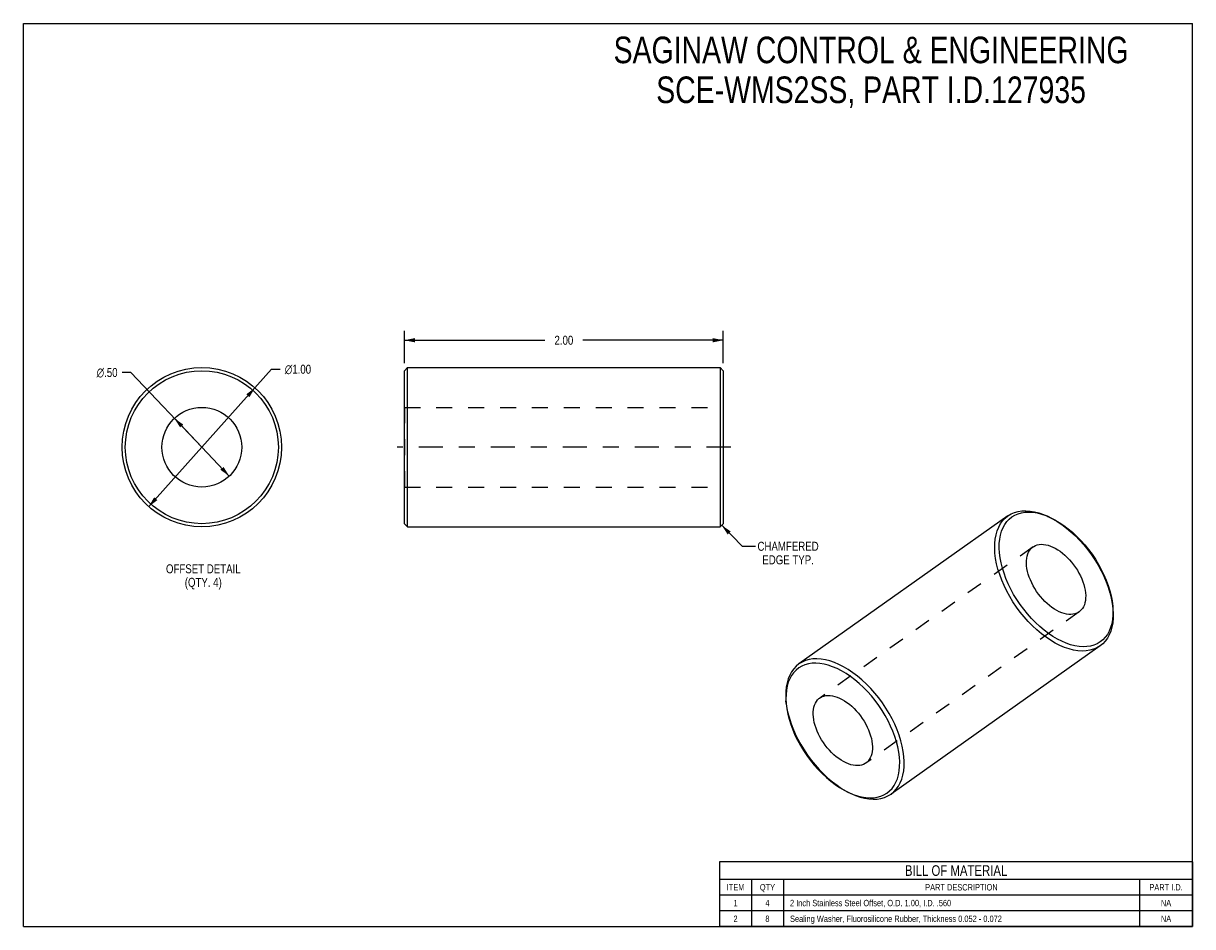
# Model space of a CAD drawing. Header units: inches. Extents: x 0 to 7.33, y 0 to 5.67.
import ezdxf

# ---------------------------------------------------------------- set-up
doc = ezdxf.new("R2010")
doc.units = ezdxf.units.IN
doc.header["$LTSCALE"] = 0.403333
doc.header["$MEASUREMENT"] = 0
doc.linetypes.add('CENTER', pattern=[0.6, 0.375, -0.075, 0.075, -0.075])
doc.linetypes.add('HIDDEN', pattern=[0.2, 0.1, -0.1])
doc.layers.get('0').update_dxf_attribs({"linetype": 'CONTINUOUS'})
doc.layers.add('02___PRT_ALL_AXES', color=7, linetype='CONTINUOUS')
doc.layers.add('DEFAULT_2', color=8, linetype='HIDDEN')
doc.styles.get("Standard").update_dxf_attribs({"font": 'txt', "width": 0.8})
doc.styles.add('TEXTSTYLE_1', font='gdt', dxfattribs={"width": 0.8})
doc.dimstyles.new('DIMSTYLE_1', dxfattribs={"dimtxt": 0.056667, "dimasz": 0.066667, "dimexe": 0.09, "dimexo": 0.07, "dimgap": 0.09, "dimtad": 0, "dimtih": 1, "dimtoh": 1, "dimzin": 4, "dimdsep": 46, "dimtxsty": 'Standard', "dimblk": '_FILLED', "dimblk1": '_FILLED', "dimblk2": '_FILLED', "dimcen": 0.09, "dimadec": 0, "dimazin": 0, "dimtfac": 1, "dimtofl": 0, "dimtmove": 0, "dimatfit": 3, "dimldrblk": '_FILLED', "dimfxl": 0, "dimtolj": 1, "dimtzin": 4, "dimarcsym": 0})
doc.dimstyles.new('DIMSTYLE_2', dxfattribs={"dimtxt": 0.056667, "dimasz": 0.066667, "dimexe": 0.09, "dimexo": 0.07, "dimgap": 0.0425, "dimtad": 0, "dimtih": 1, "dimtoh": 1, "dimzin": 4, "dimdsep": 46, "dimtxsty": 'Standard', "dimblk": '_FILLED', "dimblk1": '_FILLED', "dimblk2": '_FILLED', "dimcen": 0.09, "dimadec": 0, "dimazin": 0, "dimtfac": 1, "dimtofl": 0, "dimtmove": 0, "dimatfit": 3, "dimldrblk": '_FILLED', "dimfxl": 0, "dimtolj": 1, "dimtzin": 4, "dimarcsym": 0})
doc.dimstyles.get("Standard").update_dxf_attribs({"dimtxt": 0.056667, "dimasz": 0.066667, "dimexe": 0.09, "dimexo": 0.07, "dimgap": 0.09, "dimtad": 0, "dimtih": 1, "dimtoh": 1, "dimzin": 4, "dimdsep": 46, "dimtxsty": 'Standard', "dimblk": '_FILLED', "dimblk1": '_FILLED', "dimblk2": '_FILLED', "dimcen": 0.09, "dimadec": 0, "dimazin": 0, "dimtp": 0.01, "dimtm": 0.01, "dimtfac": 1, "dimtofl": 0, "dimtmove": 0, "dimatfit": 3, "dimldrblk": '_FILLED', "dimfxl": 0, "dimtolj": 1, "dimtzin": 4, "dimarcsym": 0})

# ---------------------------------------------------------------- blocks, each defined once
blk = doc.blocks.new('_FILLED')
at = {"color": 0, "linetype": 'ByBlock'}
blk.add_solid([(0, 0), (-1, 0.2), (-1, -0.2)], dxfattribs=at)
blk = doc.blocks.new('*D1')
at = {"color": 2, "linetype": 'Continuous'}
for p, q in [((1.1192, 3.0078), (1.5562, 3.4968)), ((1.5562, 3.4968), (1.6112, 3.4968)), ((1.4524, 3.3806), (1.1192, 3.0078)), ((0.786, 2.635), (1.1192, 3.0078))]:
    blk.add_line(p, q, dxfattribs=at)
at = {"color": 2, "linetype": 'Continuous', "xscale": 0.0666666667, "yscale": 0.0666666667, "zscale": 0.0666666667}
for p, rotation in [((1.4524, 3.3806), 48.2148647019), ((0.786, 2.635), 228.2148647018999)]:
    blk.add_blockref('_FILLED', p, dxfattribs=dict(at, rotation=rotation))
at = {"color": 2, "linetype": 'Continuous', "insert": (1.6395, 3.5252), "char_height": 0.056667, "width": 0.256889, "attachment_point": 1, "line_spacing_factor": 0.9, "style": 'TEXTSTYLE_1'}
blk.add_mtext('{\\Fgdt;n}\\Ftxt;1.00', dxfattribs=at)
blk = doc.blocks.new('*D2')
at = {"color": 2, "linetype": 'Continuous'}
for p, q in [((0.6739, 3.4762), (0.6189, 3.4762)), ((1.1192, 3.0078), (0.6739, 3.4762)), ((0.9469, 3.189), (1.1192, 3.0078)), ((1.2914, 2.8266), (1.1192, 3.0078))]:
    blk.add_line(p, q, dxfattribs=at)
at = {"color": 2, "linetype": 'Continuous', "xscale": 0.0666666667, "yscale": 0.0666666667, "zscale": 0.0666666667}
for p, rotation in [((0.9469, 3.189), 133.5493559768), ((1.2914, 2.8266), 313.5493559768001)]:
    blk.add_blockref('_FILLED', p, dxfattribs=dict(at, rotation=rotation))
at = {"color": 2, "linetype": 'Continuous', "insert": (0.5906, 3.5046), "char_height": 0.056667, "width": 0.211556, "attachment_point": 3, "line_spacing_factor": 0.9, "style": 'TEXTSTYLE_1'}
blk.add_mtext('{\\Fgdt;n}\\Ftxt;.50', dxfattribs=at)
blk = doc.blocks.new('*D3')
at = {"color": 2, "linetype": 'Continuous'}
for p, q in [((2.3899, 3.5345), (2.3899, 3.7388)), ((2.3899, 3.6788), (3.2709, 3.6788)), ((4.3899, 3.6788), (3.5089, 3.6788)), ((4.3899, 3.5345), (4.3899, 3.7388))]:
    blk.add_line(p, q, dxfattribs=at)
at = {"color": 2, "linetype": 'Continuous', "xscale": 0.0666666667, "yscale": 0.0666666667, "zscale": 0.0666666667, "rotation": 180}
blk.add_blockref('_FILLED', (2.3899, 3.6788), dxfattribs=at)
at = {"color": 2, "linetype": 'Continuous', "xscale": 0.0666666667, "yscale": 0.0666666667, "zscale": 0.0666666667}
blk.add_blockref('_FILLED', (4.3899, 3.6788), dxfattribs=at)
at = {"color": 2, "linetype": 'Continuous', "insert": (3.3899, 3.7071), "char_height": 0.05667, "width": 0.181333, "attachment_point": 2, "line_spacing_factor": 0.9}
blk.add_mtext('2.00', dxfattribs=at)

msp = doc.modelspace()

# ---------------------------------------------------------------- linework, layer by layer
at = {"color": 7, "linetype": 'Continuous'}
for p, q in [((0, 0), (0, 5.6667)), ((0, 5.6667), (7.3333, 5.6667)), ((7.3333, 0), (7.3333, 5.6667)), ((2.3899, 3.4878), (2.4099, 3.5078)), ((2.3899, 2.5278), (2.3899, 3.4878)), ((2.4099, 2.5078), (2.4099, 3.5078)), ((4.3699, 3.5078), (4.3699, 2.5078)), ((4.3899, 3.4878), (4.3699, 3.5078)), ((4.3899, 3.4878), (4.3899, 2.5278)), ((6.42, 2.5765), (6.426, 2.5737)), ((2.3899, 2.5278), (2.4099, 2.5078)), ((4.3899, 2.5278), (4.3699, 2.5078)), ((6.8293, 2.0281), (6.8337, 1.9929)), ((4.7859, 1.4827), (4.7832, 1.4553)), ((4.7832, 1.4553), (4.7827, 1.4264)), ((4.7827, 1.4264), (4.7842, 1.3993)), ((0, 0), (7.3333, 0))]:
    msp.add_line(p, q, dxfattribs=at)
at = {"color": 2, "linetype": 'Continuous'}
for p, q in [((7.3333, 0.407), (4.3667, 0.407)), ((4.3667, 0.407), (4.3667, 0)), ((7.3333, 0.407), (7.3333, 0)), ((7.3333, 0.2963), (4.3667, 0.2963)), ((4.5667, 0.2963), (4.5667, 0)), ((4.7667, 0.2963), (4.7667, 0)), ((7, 0.2963), (7, 0)), ((7.3333, 0.1973), (4.3667, 0.1973)), ((7.3333, 0.0987), (4.3667, 0.0987)), ((7.3333, 0), (4.3667, 0))]:
    msp.add_line(p, q, dxfattribs=at)
at = {"color": 7, "linetype": 'Continuous'}
for points in [[(6.1744, 2.5769), (6.1948, 2.5892), (6.2158, 2.5982), (6.2383, 2.6045), (6.2622, 2.6082), (6.2873, 2.6092), (6.3135, 2.6074), (6.3407, 2.603), (6.3686, 2.5958), (6.3971, 2.5861), (6.42, 2.5765)], [(6.426, 2.5737), (6.4551, 2.5589), (6.4843, 2.5417), (6.5134, 2.5221), (6.5421, 2.5004), (6.5704, 2.4766), (6.598, 2.451), (6.6248, 2.4236), (6.6506, 2.3946), (6.6752, 2.3643), (6.6985, 2.3327), (6.7204, 2.3002), (6.7407, 2.2668), (6.7593, 2.2328), (6.7761, 2.1984), (6.7909, 2.1639), (6.8037, 2.1294), (6.8144, 2.0951), (6.823, 2.0612), (6.8293, 2.0281)], [(6.4351, 2.5697), (6.4409, 2.567), (6.4688, 2.5528), (6.4968, 2.5362), (6.5247, 2.5175), (6.5523, 2.4966), (6.5795, 2.4738), (6.606, 2.4492), (6.6317, 2.4229), (6.6565, 2.3951), (6.6801, 2.366), (6.7025, 2.3357), (6.7235, 2.3044), (6.743, 2.2724), (6.7608, 2.2397), (6.7769, 2.2067), (6.7912, 2.1736), (6.8035, 2.1404), (6.8138, 2.1075), (6.822, 2.075), (6.8281, 2.0432), (6.8323, 2.0094)], [(6.8337, 1.9929), (6.8352, 1.9646), (6.8347, 1.9346)], [(6.8347, 1.9346), (6.832, 1.9061), (6.8269, 1.8792), (6.8197, 1.8541), (6.8102, 1.8309), (6.7986, 1.8098), (6.7849, 1.791), (6.7692, 1.7744), (6.7527, 1.7611)], [(4.8637, 1.6477), (4.8472, 1.6343), (4.8316, 1.6178), (4.8179, 1.5989), (4.8063, 1.5778), (4.7968, 1.5547), (4.7895, 1.5295), (4.7845, 1.5027), (4.7817, 1.4741)], [(5.4959, 1.0054), (5.4963, 1.0342), (5.4946, 1.0641), (5.4907, 1.0951), (5.4846, 1.1269), (5.4763, 1.1594), (5.4661, 1.1923), (5.4537, 1.2254), (5.4395, 1.2586), (5.4234, 1.2916), (5.4056, 1.3242), (5.3861, 1.3563), (5.3651, 1.3875), (5.3427, 1.4178), (5.319, 1.447), (5.2943, 1.4748), (5.2686, 1.5011), (5.2421, 1.5257), (5.2149, 1.5485), (5.1873, 1.5693), (5.1594, 1.5881), (5.1314, 1.6046), (5.1034, 1.6189), (5.0757, 1.6307), (5.0483, 1.6401), (5.0215, 1.647), (4.9955, 1.6512), (4.9703, 1.6529), (4.9462, 1.652), (4.9232, 1.6485), (4.9016, 1.6424), (4.8815, 1.6337), (4.8629, 1.6226), (4.8461, 1.6091), (4.8311, 1.5932), (4.8179, 1.5751), (4.8068, 1.5548), (4.7977, 1.5326), (4.7907, 1.5085), (4.7859, 1.4827)], [(5.5241, 1.0055), (5.5246, 1.0354), (5.5227, 1.0666), (5.5187, 1.0989), (5.5123, 1.1321), (5.5038, 1.1659), (5.493, 1.2002), (5.4802, 1.2347), (5.4654, 1.2693), (5.4486, 1.3036), (5.43, 1.3376), (5.4097, 1.371), (5.3879, 1.4036), (5.3645, 1.4351), (5.3399, 1.4655), (5.3141, 1.4944), (5.2873, 1.5218), (5.2597, 1.5475), (5.2314, 1.5712), (5.2027, 1.593), (5.1736, 1.6125), (5.1444, 1.6297), (5.1153, 1.6446), (5.0864, 1.6569), (5.0579, 1.6667), (5.03, 1.6738), (5.0029, 1.6783), (4.9766, 1.68), (4.9515, 1.6791), (4.9276, 1.6754), (4.9051, 1.669), (4.8841, 1.66), (4.8637, 1.6477)], [(4.7817, 1.4741), (4.7812, 1.4442), (4.7828, 1.4158)], [(4.7842, 1.3993), (4.7884, 1.3655), (4.7945, 1.3337), (4.8027, 1.3012), (4.813, 1.2683), (4.8253, 1.2352), (4.8395, 1.202), (4.8556, 1.169), (4.8735, 1.1364), (4.893, 1.1044), (4.914, 1.0731), (4.9364, 1.0428), (4.96, 1.0137), (4.9848, 0.9859), (5.0105, 0.9596), (5.037, 0.9349), (5.0641, 0.9121), (5.0917, 0.8913), (5.1196, 0.8725), (5.1476, 0.856), (5.1756, 0.8417), (5.1814, 0.8391)], [(5.1814, 0.8391), (5.2033, 0.8299), (5.2307, 0.8205), (5.2575, 0.8137), (5.2836, 0.8094), (5.3087, 0.8077), (5.3329, 0.8086), (5.3558, 0.8122), (5.3774, 0.8182), (5.3975, 0.8269), (5.4161, 0.838), (5.4329, 0.8516), (5.448, 0.8674), (5.4611, 0.8856), (5.4723, 0.9058), (5.4814, 0.9281), (5.4884, 0.9522), (5.4932, 0.9779), (5.4959, 1.0054)], [(5.4421, 0.8319), (5.4585, 0.8453), (5.4742, 0.8618), (5.4879, 0.8807), (5.4995, 0.9018), (5.509, 0.9249), (5.5163, 0.95), (5.5213, 0.9769), (5.5241, 1.0055)], [(5.1965, 0.8323), (5.2194, 0.8227), (5.2479, 0.8129), (5.2758, 0.8058), (5.3029, 0.8013), (5.3292, 0.7996), (5.3543, 0.8005), (5.3782, 0.8042), (5.4007, 0.8106), (5.4217, 0.8196), (5.4421, 0.8319)]]:
    msp.add_lwpolyline(points, dxfattribs=at)
for radius in [0.5, 0.48]:
    msp.add_circle((1.1192, 3.0078), radius, dxfattribs=at)
at = {"layer": '02___PRT_ALL_AXES', "color": 7, "linetype": 'Continuous'}
for p, q in [((2.4099, 3.5078), (4.3699, 3.5078)), ((6.1744, 2.5769), (4.8637, 1.6477)), ((2.4099, 2.5078), (4.3699, 2.5078)), ((6.7527, 1.7611), (5.4421, 0.8319))]:
    msp.add_line(p, q, dxfattribs=at)
at = {"layer": '02___PRT_ALL_AXES', "color": 8, "linetype": 'HIDDEN'}
for p, q in [((2.3899, 3.2578), (2.3899, 2.7578)), ((2.3899, 3.2578), (4.3899, 3.2578)), ((4.3899, 3.2578), (4.3899, 2.7578)), ((2.3899, 2.7578), (4.3899, 2.7578)), ((6.3324, 2.3824), (4.9949, 1.4343)), ((6.6215, 1.9745), (5.2841, 1.0264))]:
    msp.add_line(p, q, dxfattribs=at)
at = {"layer": '02___PRT_ALL_AXES', "color": 2, "linetype": 'CENTER'}
msp.add_line((4.4366, 3.0078), (2.3433, 3.0078), dxfattribs=at)
at = {"layer": '02___PRT_ALL_AXES', "color": 8, "linetype": 'HIDDEN'}
for points in [[(6.2913, 2.2956), (6.2928, 2.3106), (6.2956, 2.3247), (6.2996, 2.3378), (6.3048, 2.3498), (6.3111, 2.3606), (6.3187, 2.3702), (6.3272, 2.3784), (6.3324, 2.3824)], [(6.3324, 2.3824), (6.3369, 2.3854), (6.3474, 2.3908), (6.3589, 2.3949), (6.3711, 2.3975), (6.3841, 2.3985), (6.3977, 2.3981), (6.4119, 2.3962), (6.4265, 2.3927), (6.4414, 2.3878), (6.4566, 2.3815), (6.4719, 2.3738), (6.4873, 2.3648), (6.5026, 2.3545), (6.5177, 2.343), (6.5326, 2.3303), (6.547, 2.3166), (6.561, 2.302), (6.5744, 2.2866), (6.5871, 2.2704), (6.5991, 2.2535), (6.6103, 2.2362), (6.6205, 2.2184), (6.6298, 2.2004), (6.638, 2.1823), (6.6451, 2.1641), (6.6511, 2.146), (6.6558, 2.1281), (6.6594, 2.1106), (6.6617, 2.0935), (6.6627, 2.0771), (6.6625, 2.0613)], [(6.6215, 1.9745), (6.617, 1.9715), (6.6065, 1.966), (6.595, 1.962), (6.5827, 1.9594), (6.5698, 1.9583), (6.5561, 1.9588), (6.542, 1.9607), (6.5274, 1.9641), (6.5124, 1.969), (6.4973, 1.9754), (6.4819, 1.9831), (6.4666, 1.9921), (6.4513, 2.0024), (6.4362, 2.0139), (6.4213, 2.0266), (6.4069, 2.0402), (6.3929, 2.0549), (6.3795, 2.0703), (6.3667, 2.0865), (6.3548, 2.1034), (6.3436, 2.1207), (6.3334, 2.1384), (6.3241, 2.1564), (6.3159, 2.1746), (6.3088, 2.1928), (6.3028, 2.2109), (6.298, 2.2288), (6.2945, 2.2463), (6.2922, 2.2633), (6.2911, 2.2798), (6.2913, 2.2956)], [(6.6625, 2.0613), (6.661, 2.0462), (6.6583, 2.0322), (6.6543, 2.0191), (6.6491, 2.0071), (6.6427, 1.9963), (6.6352, 1.9867), (6.6266, 1.9784), (6.6215, 1.9745)]]:
    msp.add_lwpolyline(points, dxfattribs=at)
at = {"layer": '02___PRT_ALL_AXES', "color": 7, "linetype": 'Continuous'}
for points in [[(4.9539, 1.3475), (4.9554, 1.3625), (4.9582, 1.3766), (4.9622, 1.3896), (4.9673, 1.4016), (4.9737, 1.4125), (4.9812, 1.4221), (4.9898, 1.4303), (4.9949, 1.4343)], [(4.9949, 1.4343), (4.9994, 1.4372), (5.01, 1.4427), (5.0214, 1.4468), (5.0337, 1.4493), (5.0467, 1.4504), (5.0603, 1.45), (5.0745, 1.448), (5.0891, 1.4446), (5.104, 1.4397), (5.1192, 1.4334), (5.1345, 1.4257), (5.1499, 1.4167), (5.1652, 1.4064), (5.1803, 1.3948), (5.1951, 1.3822), (5.2096, 1.3685), (5.2236, 1.3539), (5.237, 1.3384), (5.2497, 1.3222), (5.2617, 1.3054), (5.2728, 1.2881), (5.2831, 1.2703), (5.2923, 1.2523), (5.3006, 1.2341), (5.3077, 1.216), (5.3136, 1.1979), (5.3184, 1.18), (5.322, 1.1625), (5.3243, 1.1454), (5.3253, 1.129), (5.3251, 1.1131)], [(5.2841, 1.0264), (5.2796, 1.0234), (5.269, 1.0179), (5.2576, 1.0139), (5.2453, 1.0113), (5.2323, 1.0102), (5.2187, 1.0107), (5.2046, 1.0126), (5.19, 1.016), (5.175, 1.0209), (5.1598, 1.0272), (5.1445, 1.0349), (5.1291, 1.044), (5.1139, 1.0543), (5.0987, 1.0658), (5.0839, 1.0784), (5.0694, 1.0921), (5.0555, 1.1067), (5.0421, 1.1222), (5.0293, 1.1384), (5.0173, 1.1552), (5.0062, 1.1726), (4.996, 1.1903), (4.9867, 1.2083), (4.9785, 1.2265), (4.9714, 1.2447), (4.9654, 1.2628), (4.9606, 1.2806), (4.9571, 1.2982), (4.9548, 1.3152), (4.9537, 1.3316), (4.9539, 1.3475)], [(5.3251, 1.1131), (5.3236, 1.0981), (5.3209, 1.0841), (5.3169, 1.071), (5.3117, 1.059), (5.3053, 1.0482), (5.2978, 1.0386), (5.2892, 1.0303), (5.2841, 1.0264)]]:
    msp.add_lwpolyline(points, dxfattribs=at)
msp.add_circle((1.1192, 3.0078), 0.25, dxfattribs=at)
at = {"layer": 'DEFAULT_2', "color": 8, "linetype": 'HIDDEN'}
for p, q in [((6.4351, 2.5697), (6.42, 2.5765)), ((6.8323, 2.0094), (6.8337, 1.9929)), ((4.7842, 1.3993), (4.7828, 1.4158)), ((5.1814, 0.8391), (5.1965, 0.8323))]:
    msp.add_line(p, q, dxfattribs=at)
for points in [[(6.0924, 2.4033), (6.0952, 2.4318), (6.1002, 2.4587), (6.1075, 2.4838), (6.117, 2.507), (6.1286, 2.5281), (6.1423, 2.547), (6.1579, 2.5635), (6.1744, 2.5769)], [(6.1206, 2.4034), (6.1233, 2.4309), (6.1281, 2.4566), (6.1351, 2.4807), (6.1442, 2.503), (6.1553, 2.5232), (6.1685, 2.5413), (6.1835, 2.5572), (6.2004, 2.5707), (6.2189, 2.5819), (6.239, 2.5905), (6.2607, 2.5966), (6.2836, 2.6001), (6.3077, 2.601), (6.3329, 2.5994), (6.359, 2.5951), (6.3858, 2.5882), (6.4131, 2.5789), (6.4351, 2.5697)], [(6.7527, 1.7611), (6.7323, 1.7487), (6.7114, 1.7397), (6.6889, 1.7334), (6.665, 1.7297), (6.6398, 1.7287), (6.6136, 1.7305), (6.5865, 1.735), (6.5585, 1.7421), (6.53, 1.7519), (6.5011, 1.7642), (6.472, 1.779), (6.4428, 1.7963), (6.4138, 1.8158), (6.385, 1.8375), (6.3567, 1.8613), (6.3291, 1.8869), (6.3024, 1.9143), (6.2766, 1.9433), (6.2519, 1.9736), (6.2286, 2.0052), (6.2067, 2.0378), (6.1864, 2.0711), (6.1678, 2.1051), (6.1511, 2.1395), (6.1362, 2.174), (6.1234, 2.2086), (6.1127, 2.2428), (6.1041, 2.2767), (6.0978, 2.3098), (6.0937, 2.3421), (6.0919, 2.3733), (6.0924, 2.4033)], [(6.8333, 1.9535), (6.8306, 1.926), (6.8258, 1.9003), (6.8188, 1.8762), (6.8097, 1.8539), (6.7985, 1.8337), (6.7854, 1.8156), (6.7704, 1.7997), (6.7535, 1.7861), (6.735, 1.775), (6.7148, 1.7664), (6.6932, 1.7603), (6.6703, 1.7568), (6.6461, 1.7558), (6.621, 1.7575), (6.5949, 1.7618), (6.5681, 1.7686), (6.5408, 1.778), (6.513, 1.7899), (6.485, 1.8041), (6.457, 1.8207), (6.4291, 1.8394), (6.4015, 1.8602), (6.3744, 1.8831), (6.3479, 1.9077), (6.3222, 1.934), (6.2974, 1.9618), (6.2738, 1.9909), (6.2514, 2.0212), (6.2304, 2.0525), (6.2109, 2.0845), (6.193, 2.1171), (6.1769, 2.1501), (6.1627, 2.1833), (6.1504, 2.2165), (6.1401, 2.2494), (6.1319, 2.2818), (6.1258, 2.3137), (6.1219, 2.3447), (6.1201, 2.3745), (6.1206, 2.4034)], [(6.8323, 2.0094), (6.8337, 1.9823), (6.8333, 1.9535)], [(4.7828, 1.4158), (4.7871, 1.3807), (4.7935, 1.3475), (4.802, 1.3137), (4.8127, 1.2794), (4.8256, 1.2449), (4.8404, 1.2103), (4.8572, 1.176), (4.8758, 1.142), (4.8961, 1.1086), (4.9179, 1.076), (4.9413, 1.0445), (4.9659, 1.0141), (4.9917, 0.9852), (5.0185, 0.9578), (5.0461, 0.9321), (5.0743, 0.9084), (5.1031, 0.8866), (5.1322, 0.8671), (5.1613, 0.8499), (5.1905, 0.835), (5.1965, 0.8323)]]:
    msp.add_lwpolyline(points, dxfattribs=at)

# ---------------------------------------------------------------- texts
at = {"color": 2, "linetype": 'Continuous', "line_spacing_factor": 0.9}
for s, insert, char_height, width, attachment_point in [('SAGINAW CONTROL & ENGINEERING\\PSCE-WMS2SS, PART I.D.127935', (5.3167, 5.5835), 0.166667, 3.866667, 2), ('CHAMFERED\\PEDGE TYP.', (4.7961, 2.4145), 0.05667, 0.408, 2), ('OFFSET DETAIL\\P(QTY. 4)', (1.1284, 2.2732), 0.056667, 0.589333, 2), ('BILL OF MATERIAL', (5.85, 0.385), 0.066667, 0.853333, 2), ('ITEM', (4.4667, 0.2668), 0.04, 0.128, 2), ('QTY', (4.6667, 0.2668), 0.04, 0.096, 2), ('PART DESCRIPTION', (5.8833, 0.2668), 0.04, 0.512, 2), ('PART I.D.', (7.1667, 0.2668), 0.04, 0.288, 2), ('1', (4.4667, 0.168), 0.04, 0.032, 2), ('4', (4.6667, 0.168), 0.04, 0.032, 2), ('2 Inch Stainless Steel Offset, O.D. 1.00, I.D. .560', (4.8083, 0.168), 0.04, 1.632, 1), ('NA', (7.1667, 0.168), 0.04, 0.064, 2), ('2', (4.4667, 0.0693), 0.04, 0.032, 2), ('8', (4.6667, 0.0693), 0.04, 0.032, 2), ('Sealing Washer, Fluorosilicone Rubber, Thickness 0.052 - 0.072', (4.8083, 0.0693), 0.04, 1.984, 1), ('NA', (7.1667, 0.0693), 0.04, 0.064, 2)]:
    msp.add_mtext(s, dxfattribs=dict(at, insert=insert, char_height=char_height, width=width, attachment_point=attachment_point))

# ---------------------------------------------------------------- dimensions: what is measured, and where the dimension line sits
at = {"color": 2, "linetype": 'Continuous'}
dim = msp.add_linear_dim(base=(2.3899, 3.6788), p1=(4.3899, 3.4645), p2=(2.3899, 3.4645), angle=180, dimstyle='DIMSTYLE_2', dxfattribs=at)
dim.commit()
dim.dimension.update_dxf_attribs({"geometry": '*D3', "text_midpoint": (3.3899, 3.6788), "dimtype": 160})
for p1, p2, picture, middle in [((1.4524, 3.3806), (0.786, 2.635), '*D1', (1.768, 3.4968)), ((0.9469, 3.189), (1.2914, 2.8266), '*D2', (0.4848, 3.4762))]:
    dim = msp.add_diameter_dim_2p(p1=p1, p2=p2, dimstyle='DIMSTYLE_1', dxfattribs=at)
    dim.commit()
    dim.dimension.update_dxf_attribs({"geometry": picture, "text_midpoint": middle, "dimtype": 163})

# ---------------------------------------------------------------- leaders
at = {"color": 2, "linetype": 'Continuous', "annotation_type": 0, "has_hookline": 1, "hookline_direction": 1, "text_width": 0.3929}
msp.add_leader([(4.3798, 2.5177), (4.5088, 2.3862), (4.5921, 2.3862)], dimstyle='Standard', override={"dimtad": 0}, dxfattribs=at)

doc.saveas('drawing.dxf')
